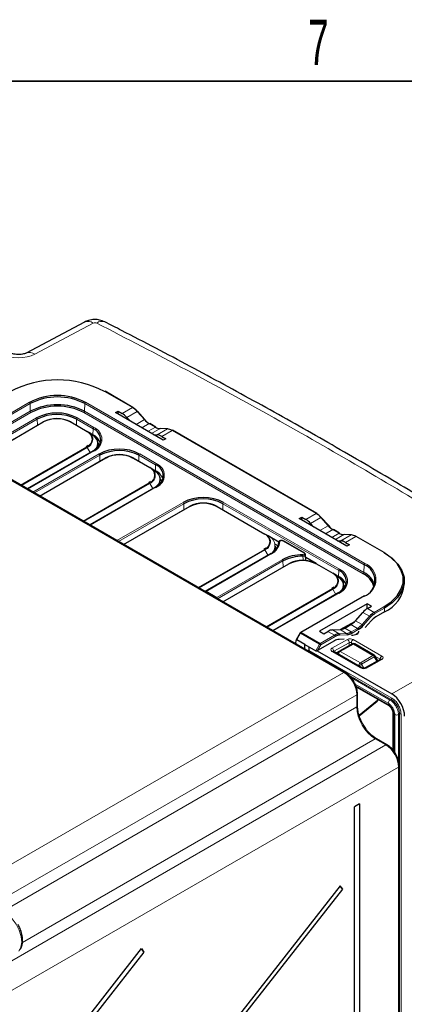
# Paper-space layout 'Blatt2' of a CAD drawing. Header units: millimetres. Extents: x 5 to 418, y 2 to 292.
# Tile 49 of 50: x 313 to 343, y 211 to 287. Entities that reach past the tile are written whole.
import ezdxf

# ---------------------------------------------------------------- set-up
doc = ezdxf.new("R2010")
doc.units = ezdxf.units.MM
doc.layers.add('SLD-0', color=7, linetype='Continuous')
doc.styles.add('SLDTEXTSTYLE0', font='TXT', dxfattribs={"width": 0.605})

psp = doc.layouts.new('Blatt2')

# ---------------------------------------------------------------- linework, layer by layer
at = {"color": 7, "linetype": 'Continuous', "lineweight": 18}
for p, q in [((338.316, 236.984), (285.173, 267.662)), ((319.025, 263.882), (314.531, 261.491)), ((322.041, 257.382), (319.888, 258.625)), ((309.21, 254.954), (314.108, 257.782)), ((318.427, 257.782), (339.923, 245.372)), ((308.941, 254.069), (314.173, 257.09)), ((314.164, 257.685), (309.266, 254.857)), ((314.173, 257.09), (314.164, 257.685)), ((318.361, 257.09), (318.37, 257.685)), ((318.361, 257.09), (339.857, 244.68)), ((339.866, 245.276), (318.37, 257.685)), ((321.243, 256.922), (322.041, 257.382)), ((321.603, 256.624), (322.399, 257.083)), ((322.968, 256.449), (322.399, 257.083)), ((314.23, 256.993), (308.999, 253.973)), ((309.573, 253.641), (314.662, 256.58)), ((314.719, 256.483), (309.685, 253.577)), ((315.202, 256.268), (310.112, 253.33)), ((314.726, 256.021), (314.719, 256.483)), ((318.521, 255.534), (317.248, 256.268)), ((317.724, 256.021), (317.731, 256.483)), ((319.004, 255.748), (317.731, 256.483)), ((317.788, 256.58), (319.06, 255.845)), ((339.801, 244.583), (318.305, 256.993)), ((322.323, 256.076), (322.968, 256.449)), ((318.997, 255.286), (319.004, 255.748)), ((322.761, 255.823), (323.327, 256.15)), ((323.237, 255.549), (323.803, 255.875)), ((323.803, 255.875), (323.327, 256.15)), ((323.516, 255.388), (324.161, 255.76)), ((323.934, 255.278), (324.73, 255.738)), ((324.73, 255.738), (324.161, 255.76)), ((324.291, 255.162), (325.089, 255.623)), ((336.183, 249.218), (325.089, 255.623)), ((318.997, 255.244), (318.997, 255.286)), ((313.431, 251.414), (318.521, 254.352)), ((318.561, 254.31), (313.488, 251.381)), ((319.06, 254.041), (313.97, 251.103)), ((318.791, 253.912), (318.561, 254.31)), ((314.381, 250.866), (319.471, 253.804)), ((319.527, 253.707), (314.493, 250.801)), ((320.01, 253.493), (314.92, 250.554)), ((319.534, 253.245), (319.527, 253.707)), ((323.329, 252.758), (322.056, 253.493)), ((322.532, 253.245), (322.539, 253.707)), ((323.812, 252.972), (322.539, 253.707)), ((322.596, 253.804), (323.869, 253.069)), ((323.805, 252.51), (323.812, 252.972)), ((323.806, 252.469), (323.805, 252.51)), ((318.239, 248.638), (323.329, 251.577)), ((323.369, 251.534), (318.296, 248.606)), ((323.869, 251.265), (318.779, 248.327)), ((323.599, 251.137), (323.369, 251.534)), ((320.844, 247.135), (325.934, 250.073)), ((325.99, 249.976), (320.956, 247.07)), ((326.473, 249.762), (321.383, 246.823)), ((325.997, 249.514), (325.99, 249.976)), ((332.196, 247.639), (328.519, 249.762)), ((328.995, 249.514), (329.002, 249.976)), ((337.912, 244.833), (329.002, 249.976)), ((329.059, 250.073), (337.968, 244.93)), ((335.386, 248.758), (336.183, 249.218)), ((335.746, 248.46), (336.542, 248.919)), ((337.11, 248.285), (336.542, 248.919)), ((336.465, 247.912), (337.11, 248.285)), ((336.903, 247.659), (337.469, 247.986)), ((337.945, 247.711), (337.469, 247.986)), ((337.379, 247.385), (337.945, 247.711)), ((337.658, 247.223), (338.303, 247.596)), ((338.076, 247.114), (338.872, 247.574)), ((338.872, 247.574), (338.303, 247.596)), ((338.433, 246.998), (339.231, 247.459)), ((341.384, 246.216), (339.231, 247.459)), ((327.106, 243.519), (332.196, 246.458)), ((332.236, 246.416), (327.163, 243.487)), ((332.483, 245.988), (332.236, 246.416)), ((335.25, 246.156), (333.588, 247.116)), ((327.657, 243.201), (332.483, 245.988)), ((332.736, 246.146), (327.701, 243.24)), ((328.536, 242.758), (333.57, 245.664)), ((333.627, 245.568), (328.593, 242.661)), ((334.11, 245.353), (329.02, 242.415)), ((333.634, 245.105), (333.627, 245.568)), ((337.429, 244.618), (336.156, 245.353)), ((339.857, 244.68), (339.866, 245.276)), ((337.905, 244.37), (337.912, 244.833)), ((337.906, 244.329), (337.905, 244.37)), ((332.339, 240.499), (337.429, 243.437)), ((337.469, 243.395), (332.396, 240.466)), ((337.699, 242.997), (337.469, 243.395)), ((327.701, 243.24), (328.536, 242.758)), ((337.968, 243.126), (332.878, 240.187)), ((339.923, 242.879), (335.025, 240.051)), ((342.001, 235.335), (355.308, 243.016)), ((340.111, 241.895), (340.111, 241.921)), ((340.131, 241.906), (340.645, 241.609)), ((340.645, 241.609), (341.384, 242.036)), ((341.44, 241.938), (340.702, 241.511)), ((341.44, 241.644), (341.44, 241.938)), ((339.718, 240.676), (340.286, 241.31)), ((339.773, 241.607), (340.286, 241.31)), ((340.367, 241.232), (339.798, 240.598)), ((338.993, 240.765), (338.168, 240.305)), ((338.376, 240.395), (338.883, 240.102)), ((338.852, 240.67), (339.359, 240.377)), ((338.883, 240.102), (339.359, 240.377)), ((339.209, 240.969), (339.718, 240.676)), ((334.985, 240.009), (334.685, 239.502)), ((336.446, 239.166), (334.985, 240.009)), ((335.025, 240.051), (336.486, 239.208)), ((336.486, 239.208), (337.597, 239.85)), ((337.654, 239.752), (336.542, 239.11)), ((337.083, 240.147), (337.597, 239.85)), ((337.443, 240.261), (337.956, 239.965)), ((337.956, 239.965), (338.525, 239.987)), ((338.557, 239.881), (337.988, 239.859)), ((338.016, 240.281), (338.525, 239.987)), ((339.416, 240.279), (338.94, 240.004)), ((334.57, 239.211), (334.625, 239.243)), ((336.151, 238.656), (336.446, 239.166)), ((336.542, 239.11), (336.288, 238.669)), ((337.398, 238.861), (338.586, 239.523)), ((338.725, 239.276), (337.537, 238.615)), ((339.047, 239.168), (338.04, 238.607)), ((338.725, 239.054), (338.725, 239.276)), ((339.015, 239.202), (338.895, 239.272)), ((338.895, 239.272), (338.895, 239.149)), ((339.039, 239.518), (341.245, 238.245)), ((340.553, 238.299), (339.047, 239.168)), ((335.65, 238.68), (342.006, 235.01)), ((339.604, 237.331), (337.398, 238.604)), ((337.537, 238.615), (337.537, 238.589)), ((337.717, 238.485), (337.742, 238.502)), ((338.04, 238.607), (339.58, 237.718)), ((339.58, 237.718), (340.553, 238.299)), ((340.655, 238.194), (339.682, 237.613)), ((340.855, 237.848), (340.655, 238.194)), ((341.101, 237.998), (340.744, 238.204)), ((339.682, 237.613), (339.856, 237.312)), ((341.245, 237.988), (340.057, 237.326)), ((340.562, 237.673), (340.855, 237.848)), ((340.86, 237.839), (340.855, 237.848)), ((341.101, 237.973), (341.101, 237.998)), ((308.575, 219.826), (338.316, 236.984)), ((341.95, 234.913), (338.621, 236.834)), ((338.867, 236.592), (341.864, 234.862)), ((341.723, 234.617), (339.178, 236.087)), ((339.243, 235.95), (341.721, 234.519)), ((339.305, 235.269), (310.338, 218.558)), ((339.305, 234.327), (339.305, 235.269)), ((312.089, 218.615), (339.305, 234.327)), ((339.482, 233.702), (340.897, 234.843)), ((340.897, 234.843), (340.897, 234.928)), ((341.95, 234.913), (341.864, 234.862)), ((342.145, 233.785), (342.145, 230.93)), ((342.231, 230.812), (342.231, 233.738)), ((342.6, 233.787), (342.513, 233.737)), ((342.513, 233.737), (342.513, 230.171)), ((342.6, 136.455), (342.6, 233.787)), ((342.713, 233.787), (342.713, 136.455)), ((312.578, 214.678), (341.53, 231.409)), ((340.719, 231.877), (313.568, 216.203)), ((341.53, 231.409), (340.719, 231.877)), ((342.52, 229.695), (312.794, 212.517)), ((342.52, 135.096), (342.52, 229.695))]:
    psp.add_line(p, q, dxfattribs=at)
at = {"color": 7, "linetype": 'Continuous', "lineweight": 25}
for p, q in [((338.413, 236.992), (285.271, 267.671)), ((318.35, 263.965), (313.857, 261.574)), ((322.081, 257.386), (319.928, 258.629)), ((320.742, 256.989), (320.934, 257.1)), ((320.934, 257.1), (321.243, 256.922)), ((320.934, 256.878), (320.934, 257.1)), ((323.004, 256.457), (322.435, 257.091)), ((310.089, 253.344), (315.162, 256.272)), ((317.288, 256.272), (318.561, 255.538)), ((324.408, 254.873), (320.742, 256.989)), ((321.603, 256.624), (321.855, 256.346)), ((318.808, 255.395), (318.561, 255.538)), ((323.843, 255.879), (323.367, 256.154)), ((324.757, 255.745), (324.188, 255.767)), ((336.223, 249.222), (325.129, 255.627)), ((318.997, 255.286), (318.809, 255.394)), ((323.686, 255.289), (323.934, 255.278)), ((324.291, 255.162), (324.6, 254.984)), ((324.6, 254.984), (324.408, 254.873)), ((319.02, 254.045), (313.947, 251.116)), ((318.619, 254.453), (318.481, 254.356)), ((319.378, 254.434), (319.374, 254.607)), ((314.897, 250.568), (319.97, 253.497)), ((322.096, 253.497), (323.369, 252.762)), ((323.616, 252.619), (323.369, 252.762)), ((323.805, 252.51), (323.617, 252.618)), ((324.186, 251.658), (324.182, 251.831)), ((323.829, 251.269), (318.755, 248.34)), ((323.428, 251.677), (323.289, 251.581)), ((321.36, 246.837), (326.433, 249.766)), ((328.559, 249.766), (332.236, 247.643)), ((334.884, 248.825), (335.076, 248.936)), ((338.55, 246.709), (334.884, 248.825)), ((335.076, 248.936), (335.386, 248.758)), ((335.076, 248.714), (335.076, 248.936)), ((337.146, 248.293), (336.577, 248.927)), ((335.746, 248.46), (335.997, 248.182)), ((337.985, 247.715), (337.509, 247.99)), ((332.483, 247.5), (332.236, 247.643)), ((333.307, 247.024), (332.484, 247.5)), ((338.899, 247.581), (338.33, 247.603)), ((341.424, 246.22), (339.271, 247.463)), ((332.295, 246.558), (332.156, 246.462)), ((333.027, 246.865), (333.258, 246.732)), ((333.053, 246.539), (333.049, 246.712)), ((333.303, 247.001), (333.301, 246.911)), ((335.29, 246.16), (333.628, 247.12)), ((337.829, 247.125), (338.076, 247.114)), ((338.433, 246.998), (338.743, 246.82)), ((338.743, 246.82), (338.55, 246.709)), ((332.696, 246.15), (327.622, 243.221)), ((335.393, 245.58), (335.37, 246.046)), ((336.184, 245.364), (335.381, 245.828)), ((328.997, 242.428), (334.07, 245.357)), ((336.196, 245.357), (337.469, 244.622)), ((337.716, 244.48), (337.469, 244.622)), ((337.905, 244.37), (337.717, 244.479)), ((337.527, 243.538), (337.389, 243.441)), ((338.286, 243.518), (338.282, 243.691)), ((338.375, 243.611), (338.283, 243.664)), ((337.928, 243.13), (332.855, 240.201)), ((339.883, 242.883), (334.985, 240.055)), ((340.106, 242.278), (336.44, 240.161)), ((340.44, 242.085), (340.106, 242.278)), ((340.111, 241.921), (340.106, 242.278)), ((340.111, 241.921), (340.134, 241.908)), ((340.131, 241.906), (340.44, 242.085)), ((339.209, 240.969), (339.773, 241.607)), ((341.44, 241.644), (340.771, 241.257)), ((339.119, 240.875), (338.059, 240.284)), ((338.376, 240.395), (338.852, 240.67)), ((340.412, 240.958), (339.95, 240.443)), ((334.956, 240.027), (334.639, 239.49)), ((336.44, 240.161), (336.774, 239.968)), ((336.774, 239.968), (337.083, 240.147)), ((337.443, 240.261), (338.016, 240.281)), ((334.625, 239.242), (334.628, 239.444)), ((335.303, 239.146), (334.685, 239.502)), ((335.303, 239.146), (336.151, 238.656)), ((335.303, 238.788), (335.303, 239.146)), ((335.65, 238.68), (335.653, 238.903)), ((337.585, 239.418), (336.288, 238.669)), ((337.942, 238.618), (338.949, 239.179)), ((338.345, 239.549), (337.943, 239.533)), ((340.653, 238.309), (339.147, 239.178)), ((336.252, 238.654), (342.001, 235.335)), ((339.702, 237.339), (337.496, 238.613)), ((337.742, 238.502), (337.942, 238.618)), ((340.926, 237.889), (340.726, 238.236)), ((341.145, 237.998), (339.957, 237.336)), ((340.932, 237.879), (340.926, 237.889)), ((339.267, 235.868), (341.762, 234.428)), ((339.361, 234.407), (339.361, 235.35)), ((339.496, 233.652), (340.878, 234.768)), ((342.086, 233.866), (342.086, 231.011)), ((341.628, 231.418), (340.817, 231.886)), ((342.576, 135.176), (342.576, 229.775)), ((339.503, 226.869), (339.136, 226.649)), ((339.503, 226.869), (339.503, 135.417)), ((339.136, 135.197), (339.136, 226.649)), ((338.039, 220.564), (314.588, 190.608)), ((314.768, 190.348), (338.22, 220.304)), ((338.22, 220.304), (338.039, 220.564)), ((314.588, 205.305), (322.739, 215.718)), ((322.919, 215.458), (314.768, 205.046)), ((322.739, 215.718), (322.919, 215.458))]:
    psp.add_line(p, q, dxfattribs=at)
at = {"color": 7, "linetype": 'Continuous', "lineweight": 18, "flags": 128}
for points in [[(322.399, 257.083), (322.41, 257.089), (322.419, 257.092), (322.427, 257.094), (322.432, 257.093), (322.435, 257.091)], [(322.968, 256.449), (322.979, 256.454), (322.988, 256.458), (322.996, 256.459), (323.001, 256.458), (323.004, 256.457)], [(319.004, 254.016), (319.038, 254.044), (319.21, 254.229), (319.315, 254.43), (319.351, 254.639), (319.315, 254.847), (319.21, 255.048), (319.038, 255.233), (318.808, 255.395)], [(323.812, 251.24), (323.847, 251.268), (324.018, 251.453), (324.123, 251.654), (324.159, 251.863), (324.123, 252.071), (324.018, 252.272), (323.847, 252.457), (323.616, 252.619)], [(336.542, 248.919), (336.552, 248.925), (336.561, 248.928), (336.569, 248.93), (336.575, 248.929), (336.577, 248.927)], [(337.11, 248.285), (337.121, 248.29), (337.13, 248.294), (337.138, 248.295), (337.143, 248.294), (337.146, 248.293)], [(337.912, 243.1), (337.946, 243.129), (338.118, 243.314), (338.223, 243.514), (338.259, 243.723), (338.223, 243.932), (338.118, 244.133), (337.946, 244.317), (337.716, 244.48)], [(336.446, 239.166), (336.458, 239.159), (336.47, 239.152), (336.484, 239.144), (336.498, 239.136), (336.511, 239.128), (336.523, 239.121), (336.533, 239.115), (336.542, 239.11)], [(340.655, 238.194), (340.68, 238.209), (340.7, 238.221), (340.715, 238.229), (340.724, 238.234), (340.726, 238.236)], [(339.455, 237.482), (339.461, 237.486), (339.488, 237.501), (339.519, 237.519), (339.552, 237.538), (339.586, 237.558), (339.62, 237.577), (339.652, 237.596), (339.682, 237.613)], [(340.855, 237.848), (340.88, 237.863), (340.9, 237.874), (340.915, 237.883), (340.924, 237.888), (340.926, 237.889)], [(313.293, 215.528), (313.454, 215.821), (313.515, 216.208), (313.471, 216.659), (313.324, 217.138), (313.087, 217.604), (312.78, 218.022), (312.426, 218.356), (312.055, 218.58), (311.697, 218.675), (311.412, 218.645)]]:
    psp.add_lwpolyline(points, dxfattribs=at)
at = {"color": 7, "linetype": 'Continuous', "lineweight": 25, "flags": 128}
for points in [[(323.004, 256.457), (323.005, 256.456), (323.006, 256.451), (323.004, 256.444), (323.001, 256.436)], [(318.825, 255.359), (319.058, 255.195), (319.231, 255.008), (319.338, 254.805), (319.374, 254.593), (319.338, 254.382), (319.231, 254.179), (319.204, 254.143)], [(319.363, 254.286), (319.378, 254.42), (319.378, 254.434)], [(319.515, 254.484), (319.463, 254.564), (319.368, 254.678)], [(323.633, 252.584), (323.866, 252.419), (324.04, 252.232), (324.146, 252.029), (324.182, 251.818), (324.146, 251.606), (324.04, 251.403), (324.013, 251.367)], [(324.323, 251.708), (324.271, 251.788), (324.177, 251.903)], [(324.172, 251.51), (324.186, 251.645), (324.186, 251.658)], [(337.146, 248.293), (337.147, 248.292), (337.148, 248.287), (337.147, 248.28), (337.143, 248.272)], [(333.039, 246.391), (333.053, 246.526), (333.053, 246.539)], [(341.384, 242.036), (341.958, 242.43), (342.404, 242.877), (342.709, 243.361), (342.864, 243.868), (342.864, 244.383), (342.709, 244.891), (342.404, 245.375), (341.958, 245.821), (341.384, 246.216)], [(341.44, 246.183), (342.023, 245.782), (342.476, 245.329), (342.786, 244.837), (342.944, 244.322), (342.944, 243.799), (342.786, 243.283), (342.476, 242.792), (342.023, 242.339), (341.44, 241.938)], [(337.733, 244.444), (337.966, 244.28), (338.139, 244.093), (338.246, 243.889), (338.282, 243.678), (338.246, 243.467), (338.139, 243.264), (338.112, 243.228)], [(338.273, 243.38), (338.286, 243.505), (338.286, 243.518)], [(338.423, 243.568), (338.371, 243.648), (338.276, 243.763)], [(328.536, 242.758), (328.536, 242.744), (328.536, 242.728), (328.536, 242.711), (328.536, 242.694)], [(334.625, 239.242), (334.624, 239.23), (334.62, 239.22), (334.615, 239.212), (334.608, 239.206), (334.599, 239.203), (334.59, 239.203), (334.58, 239.205)], [(337.74, 238.501), (337.718, 238.487), (337.716, 238.485)]]:
    psp.add_lwpolyline(points, dxfattribs=at)
at = {"color": 7, "linetype": 'Continuous', "lineweight": 18}
for centre, radius, start, end in [((318.615, 263.332), 0.686, 53.28656, 112.68162), ((319.687, 263.39), 0.629, 68.72882, 128.50309), ((314.122, 260.942), 0.685, 53.25872, 113.01373), ((314.041, 257.678), 0.123, 3.23071, 57.34791), ((318.493, 257.678), 0.123, 122.65323, 176.76984), ((314.296, 257.097), 0.123, 183.22823, 237.35054), ((318.238, 257.097), 0.123, 302.64891, 356.7717), ((314.596, 256.476), 0.123, 3.231, 57.34511), ((315.178, 256.236), 0.0402, 54.37843, 114.32915), ((317.271, 256.236), 0.0402, 65.67347, 125.6211), ((317.854, 256.476), 0.123, 122.6534, 176.76971), ((318.544, 255.501), 0.0402, 65.67347, 125.6211), ((318.297, 254.943), 0.632, 290.78357, 69.21656), ((319.127, 255.741), 0.123, 122.6534, 176.76971), ((318.718, 254.943), 0.965, 290.78348, 69.21645), ((323.35, 256.117), 0.0402, 65.69245, 125.61021), ((324.187, 255.718), 0.0494, 88.00131, 120.77945), ((325.112, 255.59), 0.0403, 65.71599, 125.60048), ((318.288, 254.96), 0.704, 292.76153, 6.26829), ((318.46, 254.254), 0.115, 28.84941, 58.0459), ((319.037, 254.009), 0.0395, 53.73282, 114.96542), ((319.404, 253.7), 0.123, 3.23126, 57.34501), ((319.987, 253.46), 0.0402, 54.37843, 114.32915), ((322.08, 253.46), 0.0402, 65.67347, 125.6211), ((322.662, 253.7), 0.123, 122.6534, 176.76971), ((323.353, 252.725), 0.0402, 65.67347, 125.6211), ((323.105, 252.167), 0.632, 290.78352, 69.21658), ((323.935, 252.965), 0.123, 122.6534, 176.76971), ((323.526, 252.167), 0.965, 290.7835, 69.21644), ((323.097, 252.184), 0.704, 292.76144, 6.26832), ((323.268, 251.479), 0.115, 28.84916, 58.04614), ((323.845, 251.233), 0.0395, 53.72799, 114.97006), ((325.867, 249.969), 0.123, 3.23106, 57.34521), ((326.45, 249.729), 0.0402, 54.37891, 114.32795), ((328.543, 249.729), 0.0402, 65.67347, 125.6211), ((329.125, 249.969), 0.123, 122.6534, 176.76971), ((337.492, 247.953), 0.0402, 65.69245, 125.61021), ((332.22, 247.606), 0.0402, 65.67347, 125.6211), ((331.972, 247.048), 0.632, 290.78355, 69.21655), ((331.964, 247.065), 0.704, 292.76173, 6.26811), ((332.196, 246.744), 0.809, 290.7835, 69.21643), ((338.329, 247.553), 0.0494, 88.00723, 120.77615), ((339.254, 247.426), 0.0403, 65.71599, 125.60048), ((332.135, 246.36), 0.115, 28.85015, 58.0455), ((333.377, 246.992), 0.0748, 85.54684, 172.50811), ((333.611, 247.084), 0.0396, 65.12962, 126.17304), ((332.713, 246.116), 0.0384, 52.75479, 115.94398), ((333.504, 245.561), 0.123, 3.23055, 57.34572), ((340.751, 245.926), 5.589, 178.85387, 179.98533), ((335.274, 246.124), 0.0394, 65.22813, 126.34475), ((334.087, 245.32), 0.0402, 54.37668, 114.33162), ((336.18, 245.32), 0.0402, 65.67347, 125.6211), ((338.035, 244.826), 0.123, 122.6534, 176.76971), ((337.626, 244.028), 0.965, 290.78351, 69.21649), ((339.989, 245.269), 0.123, 122.65323, 176.76984), ((339.45, 244.126), 1.333, 290.78339, 69.21661), ((337.452, 244.586), 0.0402, 65.67347, 125.6211), ((337.205, 244.028), 0.632, 290.78354, 69.21667), ((337.196, 244.044), 0.704, 292.76146, 6.26821), ((339.734, 244.687), 0.123, 302.64891, 356.7717), ((337.368, 243.339), 0.115, 28.84731, 58.04765), ((337.945, 243.094), 0.0395, 53.74716, 114.95019), ((339.9, 242.847), 0.0396, 53.88522, 114.79831), ((341.318, 241.932), 0.123, 2.6044, 57.39437), ((340.168, 241.108), 0.234, 32.03299, 59.71815), ((340.579, 241.506), 0.123, 2.6044, 57.39437), ((339.293, 240.273), 0.123, 2.60552, 57.39324), ((339.599, 240.473), 0.234, 32.03558, 59.7072), ((335.44, 240.789), 0.903, 237.57012, 239.71621), ((335.002, 240.019), 0.0396, 53.88522, 114.79831), ((335.086, 239.954), 0.115, 121.95883, 151.14098), ((337.531, 239.746), 0.123, 2.6044, 57.39437), ((337.903, 239.891), 0.0914, 339.96935, 54.38623), ((338.471, 239.913), 0.0915, 339.97764, 54.37646), ((338.817, 239.999), 0.123, 2.60552, 57.39324), ((336.547, 239.11), 0.115, 121.95883, 151.14098), ((336.42, 239.105), 0.123, 2.6044, 57.39437), ((337.234, 238.606), 0.303, 1.58484, 57.26514), ((338.422, 239.268), 0.303, 1.58441, 57.26557), ((339.201, 239.258), 0.307, 121.97743, 177.4449), ((338.989, 239.09), 0.0976, 53.25977, 114.08368), ((339.106, 239.086), 0.101, 65.6903, 125.61835), ((337.454, 238.523), 0.099, 65.36078, 124.60252), ((338.045, 238.471), 0.18, 125.04215, 207.44874), ((338.208, 238.345), 0.311, 122.8102, 173.61285), ((337.981, 238.528), 0.0976, 53.25977, 114.08368), ((340.611, 238.217), 0.101, 65.6903, 125.61835), ((340.405, 238.053), 0.287, 29.47266, 58.96337), ((341.407, 237.985), 0.307, 121.97743, 177.4449), ((339.749, 237.456), 0.311, 122.8102, 173.61285), ((339.432, 237.472), 0.287, 29.47213, 58.96391), ((339.661, 237.249), 0.099, 65.38221, 124.6007), ((339.998, 237.243), 0.101, 54.64124, 113.93751), ((341.186, 237.905), 0.101, 54.63706, 113.91476), ((338.372, 236.902), 0.099, 65.36979, 124.58006), ((339.263, 235.359), 0.099, 295.38924, 354.62212), ((339.263, 234.416), 0.0994, 295.44407, 353.95975), ((340.824, 234.821), 0.0759, 315.5995, 17.14605), ((340.842, 234.945), 0.116, 298.03481, 335.77863), ((341.816, 234.507), 0.0961, 172.81843, 236.03305), ((342.031, 234.603), 0.308, 122.91667, 177.37149), ((341.883, 235.016), 0.123, 302.9151, 357.37207), ((342.182, 233.873), 0.0961, 184.45468, 247.19686), ((342.373, 234.011), 0.308, 242.6336, 297.07828), ((342.656, 233.677), 0.123, 62.6316, 117.08004), ((340.776, 231.796), 0.0991, 65.53079, 124.58547), ((341.587, 231.328), 0.099, 65.37399, 124.60238), ((342.478, 229.784), 0.099, 295.41905, 354.63046)]:
    psp.add_arc(centre, radius, start, end, dxfattribs=at)
at = {"color": 7, "linetype": 'Continuous', "lineweight": 25}
for centre, radius, start, end in [((316.267, 251.676), 7.835, 62.48056, 117.51946), ((319.911, 258.592), 0.0403, 65.71599, 125.60048), ((316.267, 253.614), 4.694, 62.60963, 117.39036), ((316.267, 253.626), 4.571, 62.60973, 117.3903), ((316.267, 253.048), 4.552, 62.60965, 117.39036), ((316.267, 253.061), 4.429, 62.60965, 117.39034), ((322.064, 257.349), 0.0403, 65.71599, 125.60048), ((321.274, 256.098), 1.496, 41.21903, 59.17235), ((321.382, 256.151), 1.396, 41.2199, 59.17194), ((316.225, 253.564), 3.396, 62.60973, 117.3903), ((316.225, 253.576), 3.274, 62.60973, 117.39026), ((316.225, 254.221), 2.311, 62.60967, 117.39033), ((316.225, 254.294), 2.224, 62.6097, 117.39025), ((324.093, 257.434), 1.496, 221.21819, 239.17319), ((324.201, 257.487), 1.596, 221.21961, 239.17222), ((318.216, 254.81), 0.805, 16.321, 64.63995), ((318.674, 254.879), 0.93, 290.78352, 69.21648), ((323.826, 255.842), 0.0402, 65.69245, 125.61021), ((324.217, 256.55), 0.792, 238.43233, 265.9454), ((324.755, 255.695), 0.0495, 88.03997, 120.76104), ((324.674, 254.948), 0.792, 58.43358, 85.94416), ((318.785, 255.363), 0.0397, 355.46363, 54.55872), ((318.493, 254.239), 1.162, 19.89064, 64.28354), ((319.043, 254.013), 0.0396, 125.3537, 184.61153), ((321.033, 250.788), 3.396, 62.60973, 117.39029), ((321.033, 250.801), 3.274, 62.60973, 117.39027), ((321.033, 251.445), 2.311, 62.60967, 117.39033), ((321.033, 251.518), 2.224, 62.6097, 117.39025), ((323.025, 252.035), 0.805, 16.32109, 64.63987), ((323.593, 252.587), 0.0397, 355.46363, 54.55872), ((323.301, 251.464), 1.162, 19.8906, 64.28357), ((323.482, 252.103), 0.93, 290.78353, 69.21647), ((323.852, 251.237), 0.0396, 125.35275, 184.61249), ((327.496, 247.057), 3.396, 62.60974, 117.39028), ((327.496, 247.07), 3.274, 62.60975, 117.39025), ((327.496, 247.714), 2.311, 62.60969, 117.39031), ((327.496, 247.787), 2.224, 62.6097, 117.39026), ((336.206, 249.185), 0.0403, 65.71599, 125.60048), ((335.416, 247.934), 1.496, 41.21903, 59.17233), ((335.524, 247.987), 1.396, 41.21992, 59.17191), ((338.235, 249.27), 1.496, 221.2182, 239.17317), ((338.343, 249.323), 1.596, 221.2196, 239.17222), ((331.892, 246.916), 0.805, 16.32095, 64.64001), ((337.968, 247.678), 0.0402, 65.69245, 125.61021), ((338.359, 248.386), 0.792, 238.43234, 265.9454), ((338.898, 247.531), 0.0495, 88.03692, 120.76234), ((338.816, 246.784), 0.792, 58.43359, 85.94407), ((332.245, 247.083), 1.061, 294.17368, 355.58192), ((332.285, 247.151), 1.101, 294.17372, 355.58185), ((332.326, 246.714), 0.724, 319.94554, 359.84623), ((335.074, 242.837), 3.202, 88.3879, 117.99744), ((335.076, 242.842), 3.086, 88.38782, 117.99751), ((341.407, 246.183), 0.0403, 65.71599, 125.60048), ((335.133, 243.305), 2.311, 62.60965, 117.39039), ((335.133, 243.378), 2.224, 62.60973, 117.39024), ((339.406, 244.062), 1.298, 290.78348, 69.21642), ((337.124, 243.895), 0.805, 16.321, 64.64003), ((337.693, 244.447), 0.0397, 355.46363, 54.55872), ((337.401, 243.324), 1.162, 19.88978, 64.28441), ((337.582, 243.963), 0.93, 290.78338, 69.21662), ((339.149, 243.2), 1.53, 15.02923, 64.76589), ((339.162, 243.228), 1.61, 18.73312, 64.40224), ((340.364, 244.024), 2.612, 294.33321, 354.34662), ((337.951, 243.097), 0.0396, 125.35371, 184.60975), ((341.412, 240.325), 1.496, 120.82765, 138.78083), ((341.417, 240.312), 1.396, 120.82804, 138.78013), ((341.537, 239.973), 1.496, 120.82737, 138.7804), ((338.593, 241.661), 1.496, 300.82681, 318.78167), ((338.598, 241.649), 1.596, 300.82778, 318.7803), ((335.025, 239.986), 0.08, 119.99731, 149.42263), ((338.012, 239.175), 0.792, 94.05573, 121.56645), ((338.041, 239.122), 0.739, 94.05728, 121.56569), ((338.469, 240.777), 0.792, 274.05447, 301.56771), ((338.498, 240.724), 0.845, 274.05669, 301.56611), ((337.999, 238.743), 0.792, 94.05715, 121.56644), ((339.047, 239.005), 0.2, 60.00269, 119.1388), ((340.553, 238.136), 0.2, 30.00252, 60.00269), ((340.753, 234.923), 0.2, 308.89298, 352.17065), ((338.437, 220.674), 0.429, 196.97598, 239.48866), ((323.216, 215.89), 0.524, 200.96339, 235.50236)]:
    psp.add_arc(centre, radius, start, end, dxfattribs=at)
at = {"color": 7, "linetype": 'Continuous', "lineweight": 18}
for centre, major_axis, ratio, start_param, end_param in [((319.163, 263.798), (0.2, -0.003), 0.567125, 0.855991, 2.341931), ((313.288, 262.242), (1.817, 0.001), 0.566679, 3.91714, 5.465592), ((338.812, 239.392), (0.32, -0.005), 0.567125, 0.793824, 2.36462), ((337.624, 238.73), (0.32, -0.005), 0.567125, 2.36462, 3.935417), ((338.81, 239.227), (0.12, -0.005), 0.549843, 0.806585, 2.377382), ((337.622, 238.566), (0.12, -0.005), 0.549843, 2.377382, 2.818523), ((341.019, 238.119), (0.32, -0.005), 0.567125, 5.506213, 7.077009), ((339.831, 237.457), (0.32, -0.005), 0.567125, 3.935417, 5.506213), ((341.016, 237.954), (0.12, -0.005), 0.549843, 0.543943, 0.806585), ((338.313, 235.839), (-0.7, 1.212), 0.580414, 3.927255, 5.497741), ((340.717, 233.509), (-1, 1.732), 0.575578, 0.785632, 2.356123), ((341.721, 234.03), (-0.3, 0.52), 0.577557, 3.927224, 5.497716), ((341.528, 230.265), (-0.7, 1.212), 0.58043, 3.927187, 5.49767)]:
    psp.add_ellipse(centre, major_axis=major_axis, ratio=ratio, start_param=start_param, end_param=end_param, dxfattribs=at)
at = {"color": 7, "linetype": 'Continuous', "lineweight": 25}
for centre, major_axis, ratio, start_param, end_param in [((321.258, 255.951), (-0.615, 1.03), 0.56722, 5.053107, 5.48944), ((324.306, 254.191), (-0.615, 1.03), 0.56722, 5.48944, 5.925772), ((335.4, 247.787), (-0.615, 1.03), 0.56722, 5.053107, 5.48944), ((338.448, 246.027), (-0.615, 1.03), 0.56722, 5.48944, 5.925772), ((327.701, 243.175), (0.113, 0), 0.577382, 1.570796, 2.356113), ((340.145, 240.918), (0.584, 1.048), 0.587367, 0.776279, 1.212611), ((338.361, 241.383), (0.584, 1.048), 0.587367, 3.481539, 3.917871), ((338.837, 241.658), (0.584, 1.048), 0.587367, 3.917871, 4.354204), ((337.097, 239.158), (0.584, 1.048), 0.587367, 0.339947, 0.776279), ((338.896, 240.177), (0.574, -0.009), 0.567125, 4.706265, 6.306161), ((334.685, 239.41), (-0.0254, 0.0967), 0.522903, 5.805587, 7.364042), ((335.738, 238.852), (-0.06, 0.104), 0.577385, 0.342354, 0.768178), ((335.593, 238.647), (0.041, 0.0687), 0.56722, 4.42454, 5.506135), ((336.231, 238.702), (0.0971, 0.026), 0.51759, 3.619289, 5.190086), ((342.001, 234.191), (-0.7, 1.212), 0.577557, 3.927224, 5.497716)]:
    psp.add_ellipse(centre, major_axis=major_axis, ratio=ratio, start_param=start_param, end_param=end_param, dxfattribs=at)
for points, knots in [([(319.915, 263.976), (319.783, 264.031), (319.528, 264.138), (319.09, 264.174), (318.689, 264.12), (318.448, 264.009), (318.35, 263.965)], [0, 0, 0, 0, 0.263345, 0.509505, 0.802373, 1, 1, 1, 1]), ([(356.048, 243.028), (355.823, 243.177), (354.096, 244.314), (350.911, 246.36), (346.388, 249.186), (341.709, 252.002), (336.789, 254.868), (331.683, 257.74), (326.49, 260.557), (322.552, 262.629), (320.344, 263.755), (319.914, 263.974)], [0, 0, 0, 0, 0.020024, 0.153606, 0.27921, 0.410303, 0.549365, 0.688447, 0.827504, 0.966438, 1, 1, 1, 1]), ([(313.857, 261.574), (313.84, 261.566), (313.799, 261.546), (313.67, 261.502), (313.474, 261.466), (313.238, 261.454), (313.008, 261.474), (312.827, 261.514), (312.716, 261.556), (312.686, 261.573), (312.673, 261.58)], [0, 0, 0, 0, 0.093953, 0.224001, 0.363751, 0.513846, 0.667419, 0.795873, 0.91292, 1, 1, 1, 1]), ([(333.626, 247.118), (333.621, 247.122), (333.598, 247.139), (333.542, 247.151), (333.466, 247.153), (333.394, 247.133), (333.34, 247.097), (333.311, 247.051), (333.299, 247.016), (333.303, 247), (333.303, 247)], [0, 0, 0, 0, 0.048781, 0.213845, 0.391816, 0.573453, 0.738684, 0.87461, 0.999435, 1, 1, 1, 1]), ([(335.363, 246.048), (335.362, 246.06), (335.361, 246.088), (335.335, 246.125), (335.31, 246.151), (335.292, 246.158), (335.29, 246.159)], [0, 0, 0, 0, 0.2541917, 0.590938, 0.9507504, 1, 1, 1, 1]), ([(339.265, 239.931), (339.29, 239.95), (339.319, 239.971), (339.326, 239.997), (339.327, 240.001)], [0, 0, 0, 0, 0.872352, 1, 1, 1, 1]), ([(337.496, 238.613), (337.491, 238.616), (337.485, 238.621), (337.486, 238.619), (337.487, 238.618)], [0, 0, 0, 0, 0.795045, 1, 1, 1, 1]), ([(339.957, 237.336), (339.95, 237.333), (339.936, 237.326), (339.897, 237.315), (339.849, 237.31), (339.795, 237.311), (339.747, 237.32), (339.716, 237.332), (339.706, 237.337), (339.702, 237.339)], [0, 0, 0, 0, 0.139971, 0.281219, 0.437937, 0.607026, 0.779138, 0.921268, 1, 1, 1, 1]), ([(341.152, 238.002), (341.153, 238.003), (341.154, 238.004), (341.149, 238), (341.145, 237.998)], [0, 0, 0, 0, 0.3639849, 1, 1, 1, 1]), ([(339.086, 236.279), (339.082, 236.29), (339.018, 236.427), (338.828, 236.657), (338.598, 236.878), (338.454, 236.967), (338.413, 236.992)], [0, 0, 0, 0, 0.033556, 0.436507, 0.842512, 1, 1, 1, 1]), ([(339.361, 235.35), (339.359, 235.415), (339.35, 235.603), (339.271, 235.926), (339.146, 236.165), (339.086, 236.279)], [0, 0, 0, 0, 0.218271, 0.626558, 1, 1, 1, 1]), ([(339.801, 232.969), (339.775, 233.009), (339.659, 233.191), (339.516, 233.546), (339.384, 234.001), (339.369, 234.273), (339.361, 234.407)], [0, 0, 0, 0, 0.087649, 0.395242, 0.701843, 1, 1, 1, 1]), ([(341.762, 234.428), (341.785, 234.413), (341.837, 234.379), (341.925, 234.286), (342.008, 234.159), (342.065, 234.022), (342.085, 233.922), (342.086, 233.878), (342.086, 233.866)], [0, 0, 0, 0, 0.147487, 0.3371386, 0.5394039, 0.7470415, 0.933497, 1, 1, 1, 1]), ([(340.817, 231.886), (340.758, 231.923), (340.585, 232.03), (340.299, 232.283), (340.008, 232.617), (339.862, 232.865), (339.801, 232.969)], [0, 0, 0, 0, 0.159637, 0.467779, 0.77769, 1, 1, 1, 1]), ([(342.301, 230.705), (342.296, 230.715), (342.233, 230.852), (342.043, 231.083), (341.813, 231.303), (341.668, 231.393), (341.628, 231.418)], [0, 0, 0, 0, 0.0335638, 0.4365108, 0.8425121, 1, 1, 1, 1]), ([(342.576, 229.775), (342.573, 229.84), (342.565, 230.028), (342.485, 230.351), (342.361, 230.59), (342.301, 230.705)], [0, 0, 0, 0, 0.21828, 0.626566, 1, 1, 1, 1]), ([(313.334, 215.596), (313.365, 215.63), (313.472, 215.746), (313.561, 216.022), (313.605, 216.398), (313.548, 216.826), (313.424, 217.232), (313.289, 217.471), (313.233, 217.569)], [0, 0, 0, 0, 0.07588, 0.254546, 0.445247, 0.648564, 0.855718, 1, 1, 1, 1])]:
    psp.add_open_spline(points, degree=3, knots=knots, dxfattribs=at)
at = {"color": 7, "linetype": 'Continuous', "lineweight": 18}
for points, knots in [([(355.308, 243.016), (352.234, 244.998), (347.094, 248.312), (339.584, 252.804), (332.98, 256.589), (326.23, 260.292), (321.608, 262.685), (319.296, 263.882)], [0, 0, 0, 0, 0.271012, 0.453209, 0.635506, 0.817703, 1, 1, 1, 1]), ([(333.588, 247.116), (333.577, 247.121), (333.556, 247.131), (333.516, 247.137), (333.475, 247.136), (333.437, 247.127), (333.407, 247.111), (333.386, 247.09), (333.384, 247.074), (333.383, 247.066)], [0, 0, 0, 0, 0.142475, 0.284952, 0.427326, 0.569557, 0.711751, 0.853977, 1, 1, 1, 1]), ([(335.363, 246.048), (335.363, 246.038), (335.363, 246.015), (335.336, 245.981), (335.291, 245.952), (335.23, 245.932), (335.185, 245.929), (335.163, 245.928)], [0, 0, 0, 0, 0.163038, 0.372092, 0.581331, 0.790689, 1, 1, 1, 1]), ([(335.178, 245.608), (335.175, 245.67), (335.17, 245.777), (335.165, 245.883), (335.163, 245.928)], [0, 0, 0, 0, 0.580837, 1, 1, 1, 1]), ([(335.164, 246.038), (335.177, 246.039), (335.204, 246.04), (335.241, 246.052), (335.268, 246.069), (335.285, 246.091), (335.287, 246.114), (335.277, 246.138), (335.259, 246.15), (335.25, 246.156)], [0, 0, 0, 0, 0.142482, 0.284947, 0.427319, 0.56957, 0.711746, 0.853985, 1, 1, 1, 1]), ([(342.231, 233.738), (342.228, 233.784), (342.222, 233.897), (342.16, 234.098), (342.045, 234.312), (341.893, 234.5), (341.78, 234.578), (341.723, 234.617)], [0, 0, 0, 0, 0.144178, 0.356619, 0.57426, 0.787151, 1, 1, 1, 1]), ([(341.864, 234.862), (341.864, 234.862), (341.936, 234.82), (342.081, 234.708), (342.275, 234.473), (342.422, 234.197), (342.501, 233.94), (342.509, 233.796), (342.513, 233.737)], [0, 0, 0, 0, 0.0000166, 0.2128523, 0.425153, 0.6432614, 0.8560752, 1, 1, 1, 1]), ([(342.6, 233.787), (342.6, 233.787), (342.6, 233.872), (342.575, 234.057), (342.465, 234.345), (342.298, 234.611), (342.126, 234.791), (342.007, 234.879), (341.96, 234.907), (341.95, 234.913)], [0, 0, 0, 0, 0.000017, 0.216585, 0.432811, 0.647736, 0.860365, 0.970833, 1, 1, 1, 1]), ([(342.006, 235.01), (342.058, 234.977), (342.188, 234.892), (342.385, 234.681), (342.565, 234.394), (342.689, 234.078), (342.705, 233.884), (342.713, 233.787)], [0, 0, 0, 0, 0.139452, 0.352174, 0.567289, 0.783509, 1, 1, 1, 1])]:
    psp.add_open_spline(points, degree=3, knots=knots, dxfattribs=at)
at = {"layer": 'SLD-0', "lineweight": 35}
psp.add_line((408, 282.5), (26, 282.5), dxfattribs=at)

# ---------------------------------------------------------------- texts
at = {"layer": 'SLD-0', "insert": (336.353, 287.243), "char_height": 3.5, "attachment_point": 2, "style": 'SLDTEXTSTYLE0'}
psp.add_mtext('7', dxfattribs=at)

doc.saveas('drawing.dxf')
